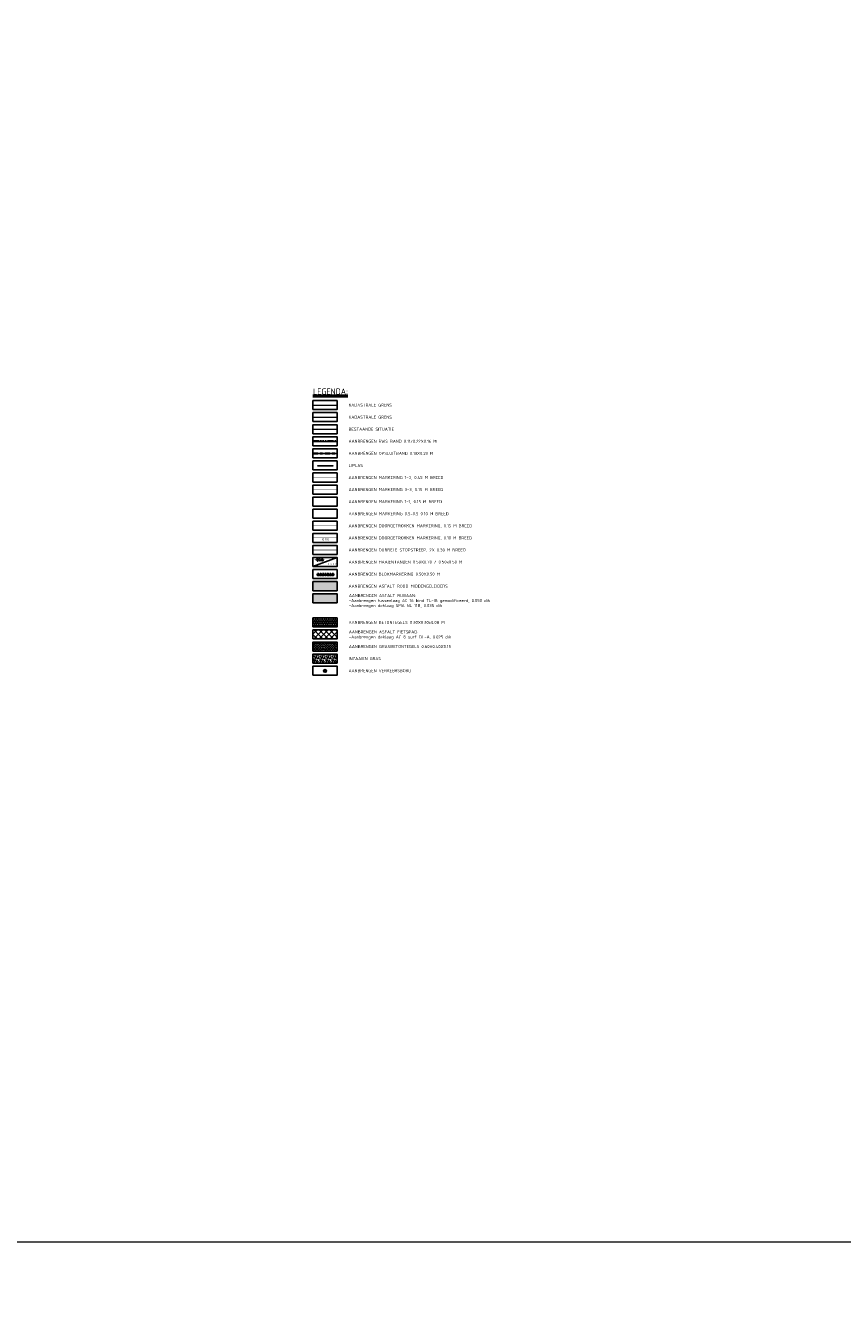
# Model space of a CAD drawing. Header units: metres. Extents: x 39929 to 50394, y 387420 to 399996.
# Tile 34 of 96: x 47102 to 47778, y 390357 to 391427. Entities that reach past the tile are written whole.
import ezdxf
from ezdxf.lldxf.tags import DXFTag

# ---------------------------------------------------------------- set-up
doc = ezdxf.new("R2010")
doc.units = ezdxf.units.M
for name, pattern in [('VH-OPSLUITBAND-SO', [10, 4, -2, 2, -2]), ('VH-RWSBAND-SO', [24, 10, -2, 2, -2, 2, -2, 2, -2]), ('VW-11_STREEP', [2, 1, -1]), ('VW-13_STREEP', [4, 1, -3]), ('VW-33_STREEP', [6, 3, -3]), ('VW-5050_STREEP', [1, 0.5, -0.5])]:
    doc.linetypes.add(name, pattern=pattern)
for name, color, linetype, lineweight in [('B-WE-GR-GRAS-A', 62, 'Continuous', 18), ('B-WE-KG-GRENS_PERCEEL-G', 150, 'KG-PERCEEL-SO', 18), ('B-WE-VH-GESLOTENVERHARDING_ASFALT-G', 10, 'Continuous', 18), ('B-WE-VH-VERHARDING-G', 252, 'Continuous', 0), ('N-WE-VH-HALFVERHARDING_GRASBETONSTEEN-A', 132, 'Continuous', 18), ('N-WE-VH-KANTOPSLUITING_OPSLUITBAND_100X200-G', 150, 'VH-OPSLUITBAND-SO', 35), ('N-WE-VH-KANTOPSLUITING_TROTTOIRBAND_RWS_110 220-G', 210, 'VH-RWSBAND-SO', 35), ('N-WE-VH-KANTVERHARDING-SD', 7, 'Continuous', 25), ('N-WE-VH-OPENVERHARDING_TEGEL-A', 7, 'Continuous', 18), ('N-WE-VH-VERHARDING_ASFALT_FREESVAK-A', 41, 'Continuous', 35), ('N-WE-VH-VERHARDING_ASFALT_ROOD-A', 13, 'Continuous', 18), ('N-WE-VH-VERHARDING_LIPLAS-A', 7, 'Continuous', 18), ('N-WE-VW-MARKERING_DWARS_OVERSTEEK_KANALISATIESTREEP50_010-G', 7, 'VW-5050_STREEP', 13), ('N-WE-VW-MARKERING_DWARS_STOPSTREEP_030-G', 7, 'Continuous', 25), ('N-WE-VW-MARKERING_LANGS_STREEP_11_015-G', 7, 'VW-11_STREEP', 35), ('N-WE-VW-MARKERING_LANGS_STREEP_13_045-G', 7, 'VW-13_STREEP', 35), ('N-WE-VW-MARKERING_LANGS_STREEP_33_015-G', 7, 'VW-33_STREEP', 35), ('N-WE-VW-MARKERING_LANGS_STREEP_DOORGETROKKEN_010-G', 7, 'Continuous', 35), ('N-WE-VW-MARKERING_LANGS_STREEP_DOORGETROKKEN_015-G', 7, 'Continuous', 35), ('N-WE-VW-MARKERING_SYMBOOL-G', 7, 'Continuous', 35), ('N-WE-VW-MARKERING_SYMBOOL-S', 7, 'Continuous', 25), ('N-WE-VW-VERKEERSTEKEN_BORD-S', 7, 'Continuous', 25), ('Topo', 7, 'Continuous', 18), ('X-XX-AL-200-T25', 7, 'Continuous', 25), ('X-XX-AL-GRENS_WERK-G', 7, 'ZZ-WERKGRENS-SO', 18), ('X-XX-AL-T25 N659', 7, 'Continuous', 25), ('X-XX-AL-T50', 7, 'Continuous', 50)]:
    doc.layers.add(name, color=color, linetype=linetype, lineweight=lineweight)
doc.layers.add('N-WE-VH-VERHARDING_ASFALT-A', color=251, linetype='Continuous', lineweight=18, transparency=0.25)
doc.layers.add('N-WE-VH-VERHARDING_ASFALT_FIETSPAD-A', color=151, linetype='Continuous', lineweight=18, transparency=0.25)
doc.layers.add('X-XX-AL-HULPLIJN_GEEL-GD', color=2, linetype='Continuous', lineweight=18, plot=False)
doc.layers.add('X-XX-AL-TEKENBLAD_VERKLARING-G N62', color=7, linetype='Continuous')
doc.styles.add('NLCS-ISO', font='NLCS-ISO.ttf')
doc.styles.add('NLCS-ISO-T25', font='NLCS-ISO.ttf', dxfattribs={"height": 2.5})
doc.styles.add('PROVZ', font='NLCS-ISO.ttf')
doc.styles.get("Standard").update_dxf_attribs({"font": 'NLCS-ISO.ttf'})
tags = doc.linetypes.add('KG-PERCEEL-SO', pattern='A,5.5,-2,["P",Standard,S=1.8,R=0,X=-0.5,Y=-0.9],-2,5.5,-2,[5,NLCS.SHX,S=0.75,R=0,X=0,Y=0],-2', length=19).pattern_tags.tags
tags[6] = DXFTag(74, 10)
doc.linetypes.add('ZZ-WERKGRENS-SO', pattern='A,2,-3,[137,NLCS.SHX,S=0.05,R=0,X=-0.55,Y=-0.675],-3,2', length=10)
picture_1 = doc.add_image_def('image1.tif', size_in_pixel=(8000, 10000))

# ---------------------------------------------------------------- blocks, each defined once
blk = doc.blocks.new('*U142')
at = {"layer": 'N-WE-VH-VERHARDING_ASFALT_FREESVAK-A'}
h = blk.add_hatch(color=256, dxfattribs=at)
h.dxf.hatch_style = 1
h.paths.add_polyline_path([(0, 0), (-2.49, 0), (-2.49, 0.1), (0, 0.1)])
at = {"layer": 'B-WE-VH-GESLOTENVERHARDING_ASFALT-G', "ltscale": 0.5, "flags": 128}
blk.add_lwpolyline([(0, 0), (-2.49, 0), (-2.49, 0.1), (0, 0.1)], close=True, dxfattribs=at)
blk = doc.blocks.new('SVW-VERKEERSTEKEN_BORD_D02R-SO')
h = blk.add_hatch(color=146)
h.dxf.hatch_style = 1
edge = h.paths.add_edge_path(flags=17)
edge.add_arc((0, 0), 2.56, 0, 360)
edge = h.paths.add_edge_path()
edge.add_arc((0, 0), 2.7, 0, 360)
h = blk.add_hatch(color=7)
h.dxf.hatch_style = 1
edge = h.paths.add_edge_path(flags=17)
edge.add_arc((0, 0), 2.41, 0, 360)
edge = h.paths.add_edge_path()
edge.add_arc((0, 0), 2.56, 0, 360)
h = blk.add_hatch(color=146)
h.dxf.hatch_style = 1
edge = h.paths.add_edge_path()
edge.add_arc((0, 0), 2.41, 0, 360)
h = blk.add_hatch(color=7)
h.dxf.hatch_style = 1
edge = h.paths.add_edge_path()
edge.add_line((-1, 1.6), (0.1, 0.5))
edge.add_line((0.1, 0.5), (0.6, 1.4))
edge.add_arc((0.8, 1.4), 0.168, 14.1005, 148.2159, ccw=False)
edge.add_line((0.9, 1.4), (1.4, -1.2))
edge.add_arc((1.2, -1.2), 0.165, -100.9978, 10.327, ccw=False)
edge.add_line((1.2, -1.4), (-1.4, -0.9))
edge.add_arc((-1.3, -0.7), 0.164, 126.5148, 259.713, ccw=False)
edge.add_line((-1.4, -0.6), (-0.5, 0))
edge.add_line((-0.5, 0), (-1.6, 1))
edge.add_line((-1.6, 1), (-1, 1.6))
at = {"color": 7, "lineweight": 0}
blk.add_lwpolyline([(-1, 1.6), (0.1, 0.5), (0.6, 1.4, -0.66261), (0.9, 1.4), (1.4, -1.2, -0.527936), (1.2, -1.4), (-1.4, -0.9, -0.656866), (-1.4, -0.6), (-0.5, 0), (-1.6, 1)], format="xyb", close=True, dxfattribs=at)
at = {"color": 146, "lineweight": 0}
blk.add_circle((0, 0), 2.7, dxfattribs=at)
at = {"color": 7, "lineweight": 0}
for radius in [2.56, 2.41]:
    blk.add_circle((0, 0), radius, dxfattribs=at)

msp = doc.modelspace()

# ---------------------------------------------------------------- hatches: boundary and pattern name
at = {"layer": 'B-WE-GR-GRAS-A'}
h = msp.add_hatch(dxfattribs=at)
h.set_pattern_fill('AGR-GRAS_02-SO', color=256, scale=0.5, style=0, pattern_type=2)
h.set_pattern_definition([(0, (0, -60), (5, 5), [1.25, -3.75]), (0, (2.75, -57), (5, 5), [1.25, -3.75]), (90, (0.5, -58.25), (-5, 5), [1.25, -3.75]), (90, (2.5, -56.5), (-5, 5), [1.25, -3.75]), (45, (1, -56.5), (0, 5), [1.25, -5.82106781]), (135, (2.75, -60), (-5, 0), [1.25, -5.82106781]), (26.5650512, (1.25, -58.5), (5, 2e-09), [1.25, -9.930339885]), (26.5650512, (3.5, -56), (5, 2e-09), [1.25, -9.930339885]), (63.4349488, (3.5, -60), (3e-10, 5), [1.25, -9.930339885]), (63.4349488, (1.25, -57.75), (3e-10, 5), [1.25, -9.930339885]), (63.4349488, (3, -59), (3e-10, 5), [1.25, -9.930339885]), (116.5650512, (0, -57.25), (-2e-09, 5), [1.25, -9.930339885]), (153.4349488, (1, -59.25), (-5, 3e-10), [1.25, -9.930339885])])
h.paths.add_polyline_path([(47339.545, 390899.256), (47359.545, 390899.256), (47359.545, 390906.756), (47339.545, 390906.756)])
at = {"layer": 'N-WE-VH-HALFVERHARDING_GRASBETONSTEEN-A'}
h = msp.add_hatch(dxfattribs=at)
h.set_pattern_fill('AVH-GRASBETONSTEEN_02-SO', color=256, style=0, pattern_type=2)
h.set_pattern_definition([(45, (46678.6513, 390915.416), (-0.9899495, 0.9899495), [0.7, -0.7]), (135, (46678.6513, 390915.416), (-0.9899495, -0.9899495), [0.7, -0.7]), (45, (46678.1563, 390915.9109), (-0.9899495, 0.9899495), [0.7, -0.7]), (135, (46679.1463, 390915.9109), (-0.9899495, -0.9899495), [0.7, -0.7])])
h.paths.add_polyline_path([(47339.545, 390916.756), (47339.545, 390909.256), (47359.545, 390909.256), (47359.545, 390916.756)])
at = {"layer": 'N-WE-VH-OPENVERHARDING_TEGEL-A', "true_color": 0xffffff}
h = msp.add_hatch(dxfattribs=at)
h.set_pattern_fill('AVH-TEGEL_300X300_HALFST', scale=5, angle=90, style=0, pattern_type=2)
h.set_pattern_definition([(90, (47339.5453, 390936.7555), (-0.75, 1.5), [1.5, -1.5]), (180, (47339.5453, 390936.7555), (-2e-16, -1.5), [])])
h.paths.add_polyline_path([(47339.545, 390929.256), (47359.545, 390929.256), (47359.545, 390936.756), (47339.545, 390936.756)])
at = {"layer": 'N-WE-VH-VERHARDING_ASFALT-A', "transparency": 33554508}
h = msp.add_hatch(color=256, dxfattribs=at)
h.dxf.hatch_style = 1
h.paths.add_polyline_path([(47359.545, 390956.756), (47339.545, 390956.756), (47339.545, 390949.256), (47359.545, 390949.256)])
h = msp.add_hatch(color=256, dxfattribs=at)
h.dxf.hatch_style = 1
h.paths.add_polyline_path([(47359.545, 390956.756), (47339.545, 390956.756), (47339.545, 390949.256), (47359.545, 390949.256)])
h = msp.add_hatch(color=256, dxfattribs=at)
h.dxf.hatch_style = 1
h.paths.add_polyline_path([(47359.545, 390956.756), (47339.545, 390956.756), (47339.545, 390949.256), (47359.545, 390949.256)])
h = msp.add_hatch(color=256, dxfattribs=at)
h.dxf.hatch_style = 1
h.paths.add_polyline_path([(47359.545, 390956.756), (47339.545, 390956.756), (47339.545, 390949.256), (47359.545, 390949.256)])
h = msp.add_hatch(color=256, dxfattribs=at)
h.dxf.hatch_style = 1
h.paths.add_polyline_path([(47359.545, 390956.756), (47339.545, 390956.756), (47339.545, 390949.256), (47359.545, 390949.256)])
h = msp.add_hatch(color=256, dxfattribs=at)
h.dxf.hatch_style = 1
h.paths.add_polyline_path([(47359.545, 390956.756), (47339.545, 390956.756), (47339.545, 390949.256), (47359.545, 390949.256)])
h = msp.add_hatch(color=256, dxfattribs=at)
h.dxf.hatch_style = 1
h.paths.add_polyline_path([(47339.545, 390956.756), (47339.545, 390949.256), (47359.545, 390949.256), (47359.545, 390956.756)])
at = {"layer": 'N-WE-VH-VERHARDING_ASFALT_FIETSPAD-A', "transparency": 33554508}
h = msp.add_hatch(dxfattribs=at)
h.set_pattern_fill('ANSI37', color=256)
h.set_pattern_definition([(45, (0, -10), (-2.24506403, 2.24506403), []), (135, (0, -10), (-2.24506403, -2.24506403), [])])
h.paths.add_polyline_path([(47339.545, 390926.756), (47339.545, 390919.256), (47359.545, 390919.256), (47359.545, 390926.756)])
at = {"layer": 'N-WE-VH-VERHARDING_ASFALT_ROOD-A'}
h = msp.add_hatch(color=256, dxfattribs=at)
h.dxf.hatch_style = 1
h.paths.add_polyline_path([(47339.545, 390966.756), (47339.545, 390959.256), (47359.545, 390959.256), (47359.545, 390966.756)])
at = {"layer": 'N-WE-VW-MARKERING_SYMBOOL-G'}
h = msp.add_hatch(color=0, dxfattribs=at)
h.dxf.hatch_style = 1
h.paths.add_polyline_path([(47343.397, 390973.095), (47343.397, 390972.095), (47344.397, 390972.095), (47344.397, 390973.095)])
h = msp.add_hatch(color=0, dxfattribs=at)
h.dxf.hatch_style = 1
h.paths.add_polyline_path([(47345.397, 390973.095), (47345.397, 390972.095), (47346.397, 390972.095), (47346.397, 390973.095)])
h = msp.add_hatch(color=0, dxfattribs=at)
h.dxf.hatch_style = 1
h.paths.add_polyline_path([(47347.397, 390973.095), (47347.397, 390972.095), (47348.397, 390972.095), (47348.397, 390973.095)])
h = msp.add_hatch(color=0, dxfattribs=at)
h.dxf.hatch_style = 1
h.paths.add_polyline_path([(47349.397, 390973.095), (47349.397, 390972.095), (47350.397, 390972.095), (47350.397, 390973.095)])
h = msp.add_hatch(color=0, dxfattribs=at)
h.dxf.hatch_style = 1
h.paths.add_polyline_path([(47351.397, 390973.095), (47351.397, 390972.095), (47352.397, 390972.095), (47352.397, 390973.095)])
h = msp.add_hatch(color=0, dxfattribs=at)
h.dxf.hatch_style = 1
h.paths.add_polyline_path([(47352.97, 390981.701), (47351.97, 390981.688), (47352.483, 390980.695)])
h = msp.add_hatch(color=0, dxfattribs=at)
h.dxf.hatch_style = 1
h.paths.add_polyline_path([(47353.397, 390973.095), (47353.397, 390972.095), (47354.397, 390972.095), (47354.397, 390973.095)])
h = msp.add_hatch(color=0, dxfattribs=at)
h.dxf.hatch_style = 1
h.paths.add_polyline_path([(47354.97, 390981.728), (47353.97, 390981.715), (47354.483, 390980.721)])
h = msp.add_hatch(color=0, dxfattribs=at)
h.dxf.hatch_style = 1
h.paths.add_polyline_path([(47355.397, 390973.095), (47355.397, 390972.095), (47356.397, 390972.095), (47356.397, 390973.095)])
h = msp.add_hatch(color=0, dxfattribs=at)
h.dxf.hatch_style = 1
h.paths.add_polyline_path([(47356.97, 390981.754), (47355.97, 390981.741), (47356.483, 390980.747)])
h = msp.add_hatch(color=0, dxfattribs=at)
h.dxf.hatch_style = 1
h.paths.add_polyline_path([(47358.969, 390981.78), (47357.969, 390981.767), (47358.482, 390980.774)])
at = {"layer": 'N-WE-VW-MARKERING_SYMBOOL-S'}
h = msp.add_hatch(color=256, dxfattribs=at)
h.dxf.hatch_style = 1
h.paths.add_polyline_path([(47341.883, 390985.382), (47340.883, 390985.378), (47341.389, 390983.98)])
h = msp.add_hatch(color=256, dxfattribs=at)
h.dxf.hatch_style = 1
h.paths.add_polyline_path([(47343.883, 390985.389), (47342.883, 390985.385), (47343.389, 390983.987)])
h = msp.add_hatch(color=256, dxfattribs=at)
h.dxf.hatch_style = 1
h.paths.add_polyline_path([(47345.883, 390985.397), (47344.883, 390985.393), (47345.389, 390983.995)])
h = msp.add_hatch(color=256, dxfattribs=at)
h.dxf.hatch_style = 1
h.paths.add_polyline_path([(47347.883, 390985.405), (47346.883, 390985.401), (47347.389, 390984.003)])

# ---------------------------------------------------------------- linework, layer by layer
at = {"layer": 'B-WE-KG-GRENS_PERCEEL-G', "flags": 128}
msp.add_lwpolyline([(47339.545, 391113.006), (47359.545, 391113.006)], dxfattribs=at)
at = {"layer": 'B-WE-VH-VERHARDING-G'}
msp.add_lwpolyline([(47339.545, 391093.006), (47359.545, 391093.006)], dxfattribs=at)
at = {"layer": 'N-WE-VH-KANTOPSLUITING_OPSLUITBAND_100X200-G', "flags": 128}
msp.add_lwpolyline([(47339.545, 391072.886), (47359.545, 391072.886)], dxfattribs=at)
at = {"layer": 'N-WE-VH-KANTOPSLUITING_TROTTOIRBAND_RWS_110 220-G', "ltscale": 0.5, "flags": 128}
msp.add_lwpolyline([(47339.545, 391083.006), (47359.545, 391083.006)], dxfattribs=at)
at = {"layer": 'N-WE-VH-KANTVERHARDING-SD', "flags": 128}
for points in [[(47339.545, 391082.786), (47359.545, 391082.786)], [(47339.545, 391072.786), (47359.545, 391072.786)]]:
    msp.add_lwpolyline(points, dxfattribs=at)
at = {"layer": 'N-WE-VW-MARKERING_DWARS_OVERSTEEK_KANALISATIESTREEP50_010-G', "const_width": 0.1, "flags": 128}
msp.add_lwpolyline([(47339.545, 391023.006), (47359.545, 391023.006)], dxfattribs=at)
at = {"layer": 'N-WE-VW-MARKERING_DWARS_STOPSTREEP_030-G', "const_width": 0.3, "flags": 128}
for points in [[(47339.545, 390993.302), (47359.545, 390993.302)], [(47339.545, 390992.702), (47359.545, 390992.702)]]:
    msp.add_lwpolyline(points, dxfattribs=at)
at = {"layer": 'N-WE-VW-MARKERING_LANGS_STREEP_11_015-G', "const_width": 0.15, "flags": 128}
msp.add_lwpolyline([(47339.545, 391033.006), (47359.545, 391033.006)], dxfattribs=at)
at = {"layer": 'N-WE-VW-MARKERING_LANGS_STREEP_13_045-G', "const_width": 0.45, "flags": 128}
msp.add_lwpolyline([(47339.545, 391053.006), (47359.545, 391053.006)], dxfattribs=at)
at = {"layer": 'N-WE-VW-MARKERING_LANGS_STREEP_33_015-G', "const_width": 0.15, "flags": 128}
msp.add_lwpolyline([(47339.545, 391043.006), (47359.545, 391043.006)], dxfattribs=at)
at = {"layer": 'N-WE-VW-MARKERING_LANGS_STREEP_DOORGETROKKEN_010-G', "const_width": 0.1, "flags": 128}
msp.add_lwpolyline([(47339.545, 391003.006), (47359.545, 391003.006)], dxfattribs=at)
at = {"layer": 'N-WE-VW-MARKERING_LANGS_STREEP_DOORGETROKKEN_015-G', "const_width": 0.15, "flags": 128}
msp.add_lwpolyline([(47339.545, 391013.006), (47359.545, 391013.006)], dxfattribs=at)
at = {"layer": 'N-WE-VW-MARKERING_SYMBOOL-G', "flags": 128}
for points in [[(47343.883, 390985.389), (47342.883, 390985.385), (47343.389, 390983.987)], [(47345.883, 390985.397), (47344.883, 390985.393), (47345.389, 390983.995)], [(47347.883, 390985.405), (47346.883, 390985.401), (47347.389, 390984.003)]]:
    msp.add_lwpolyline(points, close=True, dxfattribs=at)
for points in [[(47343.397, 390973.095), (47343.397, 390972.095), (47344.397, 390972.095), (47344.397, 390973.095), (47343.397, 390973.095)], [(47345.397, 390973.095), (47345.397, 390972.095), (47346.397, 390972.095), (47346.397, 390973.095), (47345.397, 390973.095)], [(47347.397, 390973.095), (47347.397, 390972.095), (47348.397, 390972.095), (47348.397, 390973.095), (47347.397, 390973.095)], [(47349.397, 390973.095), (47349.397, 390972.095), (47350.397, 390972.095), (47350.397, 390973.095), (47349.397, 390973.095)], [(47351.397, 390973.095), (47351.397, 390972.095), (47352.397, 390972.095), (47352.397, 390973.095), (47351.397, 390973.095)], [(47353.397, 390973.095), (47353.397, 390972.095), (47354.397, 390972.095), (47354.397, 390973.095), (47353.397, 390973.095)], [(47355.397, 390973.095), (47355.397, 390972.095), (47356.397, 390972.095), (47356.397, 390973.095), (47355.397, 390973.095)]]:
    msp.add_lwpolyline(points, dxfattribs=at)
at = {"layer": 'X-XX-AL-GRENS_WERK-G', "flags": 128}
msp.add_lwpolyline([(47339.545, 391103.006), (47359.545, 391103.006)], dxfattribs=at)
at = {"layer": 'X-XX-AL-HULPLIJN_GEEL-GD'}
msp.add_lwpolyline([(45875.609, 392463.832), (50393.954, 392463.832), (50393.954, 390419.664), (45875.609, 390419.664)], close=True, dxfattribs=at)
at = {"layer": 'X-XX-AL-TEKENBLAD_VERKLARING-G N62'}
for points in [[(47339.545, 391109.256), (47359.545, 391109.256), (47359.545, 391116.756), (47339.545, 391116.756)], [(47339.545, 391099.256), (47359.545, 391099.256), (47359.545, 391106.756), (47339.545, 391106.756)], [(47339.545, 391089.256), (47359.545, 391089.256), (47359.545, 391096.756), (47339.545, 391096.756)], [(47339.545, 391079.256), (47359.545, 391079.256), (47359.545, 391086.756), (47339.545, 391086.756)], [(47339.545, 391069.256), (47359.545, 391069.256), (47359.545, 391076.756), (47339.545, 391076.756)], [(47339.545, 391059.256), (47359.545, 391059.256), (47359.545, 391066.756), (47339.545, 391066.756)], [(47339.545, 391049.256), (47359.545, 391049.256), (47359.545, 391056.756), (47339.545, 391056.756)], [(47339.545, 391039.256), (47359.545, 391039.256), (47359.545, 391046.756), (47339.545, 391046.756)], [(47339.545, 391029.256), (47359.545, 391029.256), (47359.545, 391036.756), (47339.545, 391036.756)], [(47339.545, 391019.256), (47359.545, 391019.256), (47359.545, 391026.756), (47339.545, 391026.756)], [(47339.545, 391009.256), (47359.545, 391009.256), (47359.545, 391016.756), (47339.545, 391016.756)], [(47339.545, 390999.256), (47359.545, 390999.256), (47359.545, 391006.756), (47339.545, 391006.756)], [(47339.545, 390989.256), (47359.545, 390989.256), (47359.545, 390996.756), (47339.545, 390996.756)], [(47339.545, 390979.256), (47359.545, 390979.256), (47359.545, 390986.756), (47339.545, 390986.756)], [(47339.545, 390969.256), (47359.545, 390969.256), (47359.545, 390976.756), (47339.545, 390976.756)], [(47339.545, 390959.256), (47359.545, 390959.256), (47359.545, 390966.756), (47339.545, 390966.756)], [(47339.545, 390949.256), (47359.545, 390949.256), (47359.545, 390956.756), (47339.545, 390956.756)], [(47339.545, 390929.256), (47359.545, 390929.256), (47359.545, 390936.756), (47339.545, 390936.756)], [(47339.545, 390929.256), (47359.545, 390929.256), (47359.545, 390936.756), (47339.545, 390936.756)], [(47339.545, 390919.256), (47359.545, 390919.256), (47359.545, 390926.756), (47339.545, 390926.756)], [(47339.545, 390909.256), (47359.545, 390909.256), (47359.545, 390916.756), (47339.545, 390916.756)], [(47339.545, 390899.256), (47359.545, 390899.256), (47359.545, 390906.756), (47339.545, 390906.756)], [(47339.545, 390889.256), (47359.545, 390889.256), (47359.545, 390896.756), (47339.545, 390896.756)]]:
    msp.add_lwpolyline(points, close=True, dxfattribs=at)
at = {"layer": 'X-XX-AL-TEKENBLAD_VERKLARING-G N62', "flags": 128}
msp.add_lwpolyline([(47339.545, 390979.256), (47359.545, 390986.756)], dxfattribs=at)

# ---------------------------------------------------------------- block references
at = {"layer": 'N-WE-VH-VERHARDING_LIPLAS-A', "xscale": 5, "yscale": 5, "zscale": 5}
msp.add_blockref('*U142', (47355.974, 391062.347), dxfattribs=at)
at = {"layer": 'N-WE-VW-VERKEERSTEKEN_BORD-S', "xscale": 0.4999999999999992, "yscale": 0.4999999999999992, "zscale": 0.4999999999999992, "rotation": 3.041197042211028}
msp.add_blockref('SVW-VERKEERSTEKEN_BORD_D02R-SO', (47349.516, 390892.838), dxfattribs=at)

# ---------------------------------------------------------------- texts
at = {"layer": 'X-XX-AL-200-T25', "insert": (47346.79, 391001.754), "char_height": 1.8, "width": 475, "attachment_point": 4, "style": 'NLCS-ISO-T25'}
msp.add_mtext('(0.10)', dxfattribs=at)
at = {"layer": 'X-XX-AL-T25 N659', "style": 'NLCS-ISO'}
for s, p in [('KADASTRALE GRENS', (47369, 391111.756)), ('KADASTRALE GRENS', (47369, 391101.756)), ('BESTAANDE SITUATIE', (47369, 391091.756)), ('AANBRENGEN RWS BAND 0.11/0.22X0.16 M', (47369, 391081.756)), ('AANBRENGEN OPSLUITBAND 0.10X0.20 M', (47369, 391071.756)), ('LIPLAS', (47369, 391061.756)), ('AANBRENGEN MARKERING 1-3, 0.45 M BREED', (47369, 391051.756)), ('AANBRENGEN MARKERING 3-3, 0.15 M BREED', (47369, 391041.756)), ('AANBRENGEN MARKERING 1-1, 0.15 M BREED', (47369, 391031.756)), ('AANBRENGEN MARKERING 0.5-0.5 0.10 M BREED', (47369, 391021.756)), ('AANBRENGEN DOORGETROKKEN MARKERING, 0.15 M BREED', (47369, 391011.756)), ('AANBRENGEN DOORGETROKKEN MARKERING, 0.10 M BREED', (47369, 391001.756)), ('AANBRENGEN DUBBELE STOPSTREEP, 2X 0.30 M BREED', (47369, 390991.756)), ('AANBRENGEN HAAIENTANDEN 0.50X0.70 / 0.50x0.50 M', (47369, 390981.756)), ('AANBRENGEN BLOKMARKERING 0.50X0.50 M', (47369, 390971.756)), ('AANBRENGEN ASFALT ROOD MIDDENGELEIDERS', (47369, 390961.756)), ('AANBRENGEN BETONTEGELS 0.30X0.30x0.08 M', (47369, 390931.756)), ('INZAAIEN GRAS', (47369, 390901.756)), ('AANBRENGEN VERKEERSBORD', (47369, 390891.756))]:
    msp.add_text(s, height=2.5, dxfattribs=at).set_placement(p)
at = {"layer": 'X-XX-AL-T25 N659', "char_height": 2.5, "attachment_point": 1, "style": 'NLCS-ISO'}
for s, insert, width in [('AANBRENGEN ASFALT RIJBAAN:^J-Aanbrengen tussenlaag AC 16 bind TL-IB gemodificeerd, 0.050 dik^J-Aanbrengen deklaag SMA NL 11B, 0.035 dik', (47369.25, 390956.537), 103.76343), ('AANBRENGEN ASFALT FIETSPAD:^J-Aanbrengen deklaag AC 8 surf DL-A, 0.025 dik', (47369.25, 390926.369), 92.9625), ('AANBRENGEN GRASBETONTEGELS 0.60X0.40X0.15', (47369.25, 390914.256), 92.9625)]:
    msp.add_mtext(s, dxfattribs=dict(at, insert=insert, width=width))
at = {"layer": 'X-XX-AL-T50', "style": 'PROVZ'}
msp.add_attdef('%%ULEGENDA:', (47339.545, 391121.725), '%%ULEGENDA:', height=5, dxfattribs=at)

# ---------------------------------------------------------------- pictures from other files: only their frames are drawn
at = {"layer": 'Topo'}
image = msp.add_image(picture_1, insert=(40047.863, 387419.719), size_in_units=(9985.024, 12481.28), rotation=0.5470194, dxfattribs=dict(at, brightness=90, contrast=40))
image.dxf.flags = 7

doc.saveas('drawing.dxf')
